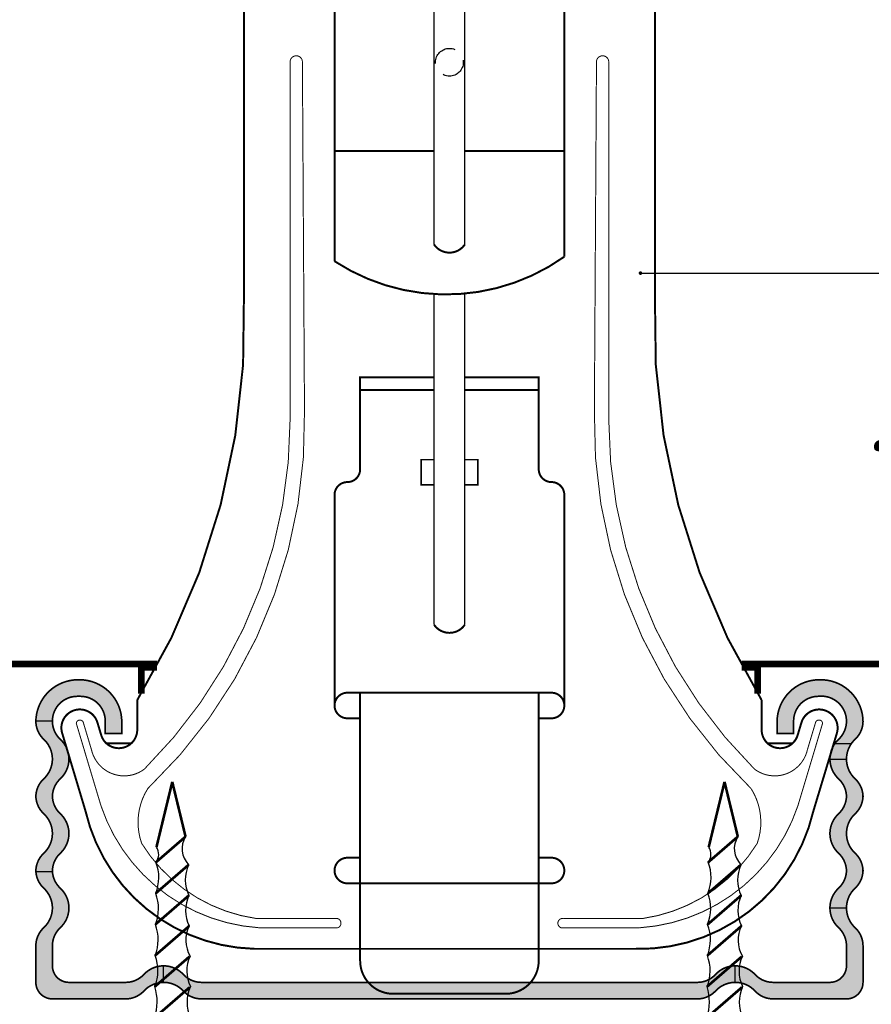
# Model space of a CAD drawing. Header units: millimetres. Extents: x -84210938 to 7466299, y -86687 to 22081.
# Tile 230 of 256: x 139930 to 140121, y -39635 to -39414. Entities that reach past the tile are written whole.
import ezdxf
from ezdxf import colors
from ezdxf.entities.mleader import LeaderData, LeaderLine
from ezdxf.math import Vec2, Vec3

# ---------------------------------------------------------------- set-up
doc = ezdxf.new("R2010")
doc.units = ezdxf.units.MM
doc.linetypes.add('DASHDOT', pattern=[25.4, 12.7, -6.35, 0, -6.35])
doc.linetypes.add('HIDDEN', pattern=[9.524999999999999, 6.35, -3.175])
doc.layers.add('dim_pot', color=183, linetype='Continuous', lineweight=9)
doc.layers.add('dim_razv', color=7, linetype='DASHDOT', lineweight=9, true_color=0x285228)
doc.layers.add('pol', color=7, linetype='Continuous', lineweight=15, true_color=0x55666d)
doc.layers.add('TXT', color=7, linetype='Continuous')
doc.styles.add('1', font='arial.ttf')
doc.styles.add('In tre', font='isocpeur.ttf', dxfattribs={"width": 0.8, "oblique": 10})
doc.styles.add('RomanS', font='isocpeur.ttf', dxfattribs={"width": 0.8, "oblique": 10})
doc.dimstyles.new('M1', dxfattribs={"dimscale": 0.2, "dimtxt": 10, "dimasz": 4, "dimexe": 10, "dimexo": 4, "dimgap": 0.09, "dimtad": 0, "dimdec": 3, "dimrnd": 0.1, "dimdsep": 46, "dimtxsty": '1', "dimsah": 1, "dimcen": 1.5, "dimdle": 1.5, "dimclrt": 256, "dimadec": 0, "dimazin": 0, "dimtfac": 1, "dimtdec": 3, "dimtix": 1, "dimtmove": 0, "dimatfit": 2, "dimfxl": 1, "dimtvp": 1, "dimtolj": 1, "dimarcsym": 0})

# ---------------------------------------------------------------- blocks, each defined once
blk = doc.blocks.new('A$C22A82340')
at = {"const_width": 0.2}
for points in [[(0.1066895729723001, 51.35960487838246), (7.897502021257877, 51.35960487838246)], [(0.1066895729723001, 50.94357114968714), (0.1066895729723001, 51.35960487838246)], [(7.897502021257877, 50.94357114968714), (7.897502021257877, 51.35960487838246)]]:
    blk.add_lwpolyline(points, dxfattribs=at)
at = {"layer": 'TXT', "const_width": 0.264}
for points in [[(0.1066895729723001, 50.94357114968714), (7.897502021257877, 50.94357114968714)], [(2.050311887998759, 48.27578933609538), (0.1066895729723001, 50.94357114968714)], [(7.897502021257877, 50.94357114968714), (5.953879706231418, 48.27578933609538)], [(5.953879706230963, 48.27578933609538), (2.050311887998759, 48.27578933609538)], [(2.050311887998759, 48.27578933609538), (2.119663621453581, 39.64128440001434)], [(5.916244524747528, 43.59009304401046), (5.953879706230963, 48.27578933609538)], [(5.916244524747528, 43.59009304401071), (2.119663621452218, 39.6412844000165)], [(5.886041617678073, 39.82973786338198), (2.149366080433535, 35.94323655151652)], [(5.855838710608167, 36.06938268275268), (2.179068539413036, 32.24518870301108)], [(5.825635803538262, 32.30902750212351), (2.208770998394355, 28.54714085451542)], [(5.79543289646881, 28.54867232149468), (2.238473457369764, 24.84909300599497)], [(5.765229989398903, 24.7883171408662), (2.268175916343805, 21.15104515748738)], [(5.735027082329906, 21.02796196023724), (2.297878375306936, 17.45299730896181)], [(5.704824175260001, 17.26760677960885), (2.32758083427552, 13.75494946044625)], [(5.674621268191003, 13.50725159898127), (2.357283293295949, 10.05690161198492)], [(5.644418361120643, 9.74689641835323), (2.664702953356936, 6.64770631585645)], [(5.597321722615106, 7.922190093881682), (4.002095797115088, 0.0261381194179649)], [(2.664702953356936, 6.647706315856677), (4.002095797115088, 0.0358515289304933)]]:
    blk.add_lwpolyline(points, dxfattribs=at)
for points in [[(5.916244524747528, 43.59009304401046, 0.1861480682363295), (5.886041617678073, 39.82973786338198, 0.2815992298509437)], [(2.149366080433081, 35.94323655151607, 0.1892808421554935), (2.119663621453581, 39.64128440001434, 0.2864189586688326)], [(5.886041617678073, 39.82973786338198, 0.1729921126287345), (5.915744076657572, 36.13169001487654, 0.2815992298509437)], [(2.179068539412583, 32.24518870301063, 0.1892808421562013), (2.149366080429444, 35.94323655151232, 0.2864189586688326)], [(5.915744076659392, 36.13169001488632, 0.1772936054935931), (5.825635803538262, 32.30902750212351, 0.2815992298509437)], [(2.2087709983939, 28.54714085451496, 0.1892808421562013), (2.179068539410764, 32.24518870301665, 0.2864189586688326)], [(5.825635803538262, 32.30902750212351, 0.1868823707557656), (5.79543289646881, 28.54867232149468, 0.2815992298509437)], [(2.17856809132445, 24.78678567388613, 0.1703549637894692), (2.208770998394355, 28.54714085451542, 0.2864189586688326)], [(5.79543289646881, 28.54867232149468, 0.1343156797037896), (5.765229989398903, 24.7883171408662, 0.2815992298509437)], [(2.208270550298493, 21.08873782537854, 0.1895718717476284), (2.17856809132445, 24.78678567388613, 0.2864189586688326)], [(5.765229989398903, 24.7883171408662, 0.1603420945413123), (5.735027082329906, 21.02796196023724, 0.2815992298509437)], [(2.297878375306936, 17.45299730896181, 0.209667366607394), (2.208270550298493, 21.08873782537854, 0.2864189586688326)], [(5.735027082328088, 21.02796196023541, 0.1603420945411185), (5.704824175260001, 17.26760677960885, 0.2815992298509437)], [(2.32758083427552, 13.75494946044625, 0.1898611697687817), (2.297878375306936, 17.45299730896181, 0.2864189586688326)], [(5.704824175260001, 17.26760677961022, 0.1603420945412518), (5.674621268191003, 13.50725159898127, 0.2815992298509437)], [(2.357283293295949, 10.05690161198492, 0.1898611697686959), (2.327580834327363, 13.75494946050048, 0.2864189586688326)], [(5.674621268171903, 13.50725159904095, 0.1603420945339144), (5.644418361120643, 9.74689641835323, 0.2815992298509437)], [(2.664702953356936, 6.647706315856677, 0.2937903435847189), (2.357283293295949, 10.05690161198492, 0.2864189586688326)], [(5.644418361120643, 9.74689641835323, 0.2720317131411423), (5.597321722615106, 7.922190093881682, 0.2720317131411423)]]:
    blk.add_lwpolyline(points, format="xyb", dxfattribs=at)
blk = doc.blocks.new('A$C34BC7E63')
at = {"extrusion": (0, 0, -1), "xscale": 0.6, "yscale": 0.5, "zscale": -0.5, "rotation": 270}
blk.add_blockref('A$C22A82340', (-25.72980238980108, 4.802514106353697), dxfattribs=at)

msp = doc.modelspace()

# ---------------------------------------------------------------- hatches: boundary and pattern name
at = {"ltscale": 10}
for points in [[(139933.8630873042, -39630.27971504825, 0.4142135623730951), (139937.5713741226, -39633.98800186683), (139954.005413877, -39633.98800186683, 0.208712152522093), (139958.0838550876, -39632.20802419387, -0.436435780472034), (139966.9204777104, -39632.20802419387, 0.2087121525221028), (139970.998918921, -39633.98800186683), (140082.1415966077, -39633.98800186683, 0.2087121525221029), (140086.2200378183, -39632.20802419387, -0.4364357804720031), (140095.0566604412, -39632.20802419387, 0.2087121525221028), (140099.1351016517, -39633.98800186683), (140115.569141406, -39633.98800186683, 0.4142135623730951), (140119.2774282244, -39630.27971504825), (140119.2774282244, -39622.08917688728, 0.2087121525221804), (140117.4974505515, -39618.01073567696, -0.4364357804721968), (140117.4974505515, -39609.17411305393, 0.2015403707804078), (140119.2753206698, -39605.24877902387, 0.201540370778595), (140117.4974505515, -39601.32344499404, -0.4364357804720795), (140117.4974505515, -39592.48682237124, 0.2015403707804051), (140119.2753206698, -39588.56148834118, 0.2015403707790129), (140117.4974505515, -39584.63615431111, -0.2087121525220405), (140115.569141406, -39580.21784299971), (140111.8608545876, -39580.21784299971, 0.2087121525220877), (140113.7891637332, -39584.63615431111, -0.2015403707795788), (140115.5670338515, -39588.56148834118, 0.006882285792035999), (140115.569141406, -39588.40838116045), (140115.569141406, -39588.7145955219, 0.0068822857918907), (140115.5670338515, -39588.56148834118, -0.2015403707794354), (140113.7891637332, -39592.48682237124, 0.4364357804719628), (140113.7891637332, -39601.32344499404, -0.2015403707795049), (140115.5670338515, -39605.24877902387, 0.006882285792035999), (140115.569141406, -39605.09567184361), (140115.569141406, -39605.40188620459, 0.0068822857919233), (140115.5670338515, -39605.24877902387, -0.2015403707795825), (140113.7891637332, -39609.17411305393, 0.4364357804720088), (140113.7891637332, -39618.01073567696, -0.2087121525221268), (140115.569141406, -39622.08917688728), (140115.569141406, -39626.5714282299, -0.4142135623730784), (140111.8608545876, -39630.27971504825), (140099.1351016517, -39630.27971504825, -0.2087121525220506), (140095.0566604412, -39628.49973737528, 0.4364357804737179), (140086.2200378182, -39628.49973737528, -0.2087121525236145), (140082.1415966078, -39630.27971504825), (139970.998918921, -39630.27971504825, -0.2087121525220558), (139966.9204777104, -39628.49973737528, 0.4364357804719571), (139958.0838550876, -39628.49973737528, -0.2087121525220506), (139954.005413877, -39630.27971504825), (139941.279660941, -39630.27971504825, -0.4142135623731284), (139937.5713741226, -39626.5714282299), (139937.5713741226, -39622.08917688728, -0.2087121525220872), (139939.3513517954, -39618.01073567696, 0.436435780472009), (139939.3513517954, -39609.17411305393, -0.2015403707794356), (139937.5734816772, -39605.24877902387, 0.0068822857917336), (139937.5713741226, -39605.40188620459), (139937.5713741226, -39605.09567184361, 0.006882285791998), (139937.5734816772, -39605.24877902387, -0.2015403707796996), (139939.3513517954, -39601.32344499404, 0.4364357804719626), (139939.3513517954, -39592.48682237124, -0.2015403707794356), (139937.5734816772, -39588.56148834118, 0.006882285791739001), (139937.5713741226, -39588.7145955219), (139937.5713741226, -39588.40838116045, 0.0068822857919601), (139937.5734816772, -39588.56148834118, -0.2015403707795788), (139939.3513517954, -39584.63615431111, 0.4364357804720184), (139939.3513517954, -39575.79953168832, -0.2087121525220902), (139937.5713741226, -39571.72109047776), (139937.5713741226, -39571.71492947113, -0.4142135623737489), (139943.1338043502, -39566.15249924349), (139943.8620043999, -39566.15249924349, -0.4142135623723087), (139949.4244346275, -39571.71492947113), (139949.4244346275, -39574.50192922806), (139953.132721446, -39574.50192922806), (139953.132721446, -39571.90034381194, 0.4142135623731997), (139943.6765900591, -39562.4442124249), (139943.3192186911, -39562.4442124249, 0.4110747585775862), (139933.8636314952, -39571.79889634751, 0.2050654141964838), (139935.643064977, -39575.79953168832, -0.4364357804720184), (139935.643064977, -39584.63615431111, 0.2015403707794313), (139933.8651948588, -39588.56148834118, 0.2015403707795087), (139935.643064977, -39592.48682237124, -0.4364357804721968), (139935.643064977, -39601.32344499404, 0.2015403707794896), (139933.8651948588, -39605.24877902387, 0.2015403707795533), (139935.643064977, -39609.17411305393, -0.4364357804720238), (139935.643064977, -39618.01073567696, 0.2087121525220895), (139933.8630873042, -39622.08917688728)], [(139933.8647864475, -39571.72109047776), (139937.5713741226, -39571.72109047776), (139937.5713741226, -39571.71492947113, -0.4142135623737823), (139943.1338043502, -39566.15249924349), (139943.8620043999, -39566.15249924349, -0.4142135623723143), (139949.4244346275, -39571.71492947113), (139949.4244346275, -39574.50192922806), (139953.132721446, -39574.50192922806), (139953.132721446, -39571.90034381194, 0.4142135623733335), (139943.6765900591, -39562.4442124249), (139943.3192186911, -39562.4442124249, 0.4086718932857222)], [(140110.1570093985, -39562.4442124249), (140109.4639254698, -39562.4442124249, 0.4142135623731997), (140100.0077940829, -39571.90034381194), (140100.0077940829, -39574.50192922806), (140103.7160809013, -39574.50192922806), (140103.7160809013, -39571.71492947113, -0.4142135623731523), (140109.2785111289, -39566.15249924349, -0.4476900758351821), (140115.5691414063, -39571.71492947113), (140115.569141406, -39571.72109072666, -0.2087121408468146), (140113.7891637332, -39575.79953168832, 0.050141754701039), (140112.9916579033, -39576.70363630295), (140116.6999447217, -39576.70363630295, -0.0501417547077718), (140117.4974505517, -39575.79953168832, 0.2049773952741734), (140119.2768574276, -39571.80077555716, 0.4003381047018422)], [(140116.6999447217, -39576.70363630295), (140112.9916579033, -39576.70363630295, 0.1569281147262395), (140111.8608545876, -39580.21784299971), (140115.569141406, -39580.21784299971, -0.1569281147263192)]]:
    msp.add_hatch(color=256, dxfattribs=at).paths.add_polyline_path(points)
h = msp.add_hatch(color=256, dxfattribs=at)
edge = h.paths.add_edge_path()
edge.add_ellipse((139943.1338043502, -39588.40838116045), major_axis=(3.933232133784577, 3.933232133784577), ratio=0.9999999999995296, start_angle=134.9999999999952, end_angle=136.5772788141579, ccw=False)
edge.add_line((139937.5713741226, -39588.40838116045), (139937.5713741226, -39588.71459552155))
edge.add_ellipse((139943.1338043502, -39588.7145955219), major_axis=(3.933232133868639, 3.933232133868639), ratio=0.9999999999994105, start_angle=133.4227211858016, end_angle=135.0000000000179, ccw=False)
edge.add_ellipse((139943.1338043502, -39588.40838116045), major_axis=(3.933232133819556, 3.933232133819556), ratio=0.9999999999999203, start_angle=136.5772788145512, end_angle=182.156356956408)
edge.add_ellipse((139935.2536948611, -39596.90513368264), major_axis=(-4.261001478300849, 4.261001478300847), ratio=0.9999999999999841, start_angle=177.843643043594, end_angle=272.15635695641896, ccw=False)
edge.add_ellipse((139943.1338043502, -39605.40188620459), major_axis=(-3.933232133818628, 3.933232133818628), ratio=0.9999999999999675, start_angle=-2.156356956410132, end_angle=43.42272118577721)
edge.add_ellipse((139943.1338043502, -39605.09567184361), major_axis=(-3.933232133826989, 3.933232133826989), ratio=0.9999999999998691, start_angle=44.999999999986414, end_angle=46.57727881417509, ccw=False)
edge.add_line((139937.5713741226, -39605.09567184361), (139937.5713741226, -39605.40188620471))
edge.add_line((139937.5713741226, -39605.40188620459), (139933.8715223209, -39605.40188620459))
edge.add_ellipse((139939.4255175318, -39605.09567184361), major_axis=(-3.933232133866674, 3.933232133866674), ratio=0.9999999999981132, start_angle=46.5772788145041, end_angle=48.15575452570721, ccw=False)
edge.add_ellipse((139939.4255175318, -39605.40188620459), major_axis=(3.933232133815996, 3.933232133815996), ratio=0.9999999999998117, start_angle=87.84364304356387, end_angle=133.4227211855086, ccw=False)
edge.add_ellipse((139931.5454080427, -39596.90513368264), major_axis=(4.261001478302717, 4.261001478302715), ratio=0.9999999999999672, start_angle=267.8436430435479, end_angle=362.1563569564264)
edge.add_ellipse((139939.4255175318, -39588.40838116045), major_axis=(-3.933232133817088, 3.933232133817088), ratio=0.9999999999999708, start_angle=46.57727881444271, end_angle=92.1563569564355, ccw=False)
edge.add_ellipse((139939.4255175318, -39588.7145955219), major_axis=(3.933232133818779, 3.933232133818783), ratio=0.9999999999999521, start_angle=87.8436430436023, end_angle=133.4227211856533, ccw=False)
edge.add_ellipse((139931.5454080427, -39580.21784299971), major_axis=(-4.261001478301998, 4.261001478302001), ratio=0.9999999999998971, start_angle=177.8436430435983, end_angle=272.1563569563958)
edge.add_ellipse((139939.4255175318, -39571.72109047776), major_axis=(3.933232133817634, 3.933232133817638), ratio=0.9999999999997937, start_angle=135.0000000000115, end_angle=182.156356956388, ccw=False)
edge.add_line((139933.8630873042, -39571.72109047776), (139937.5713741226, -39571.72109047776))
edge.add_ellipse((139943.1338043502, -39571.72109047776), major_axis=(3.933232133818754, 3.933232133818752), ratio=0.9999999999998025, start_angle=135.0000000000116, end_angle=182.1563569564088)
edge.add_ellipse((139935.2536948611, -39580.21784299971), major_axis=(4.26100147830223, 4.26100147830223), ratio=0.9999999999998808, start_angle=267.84364304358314, end_angle=362.15635695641, ccw=False)
edge.add_ellipse((139943.1338043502, -39588.7145955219), major_axis=(-3.933232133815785, 3.933232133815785), ratio=0.999999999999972, start_angle=-2.156356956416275, end_angle=43.42272118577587)
h = msp.add_hatch(color=256, dxfattribs=at)
edge = h.paths.add_edge_path()
edge.add_ellipse((140113.7149979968, -39605.09567184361), major_axis=(-3.933232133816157, 3.933232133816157), ratio=0.9999999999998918, start_angle=177.8436430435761, end_angle=223.4227211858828, ccw=False)
edge.add_ellipse((140121.5951074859, -39613.59242436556), major_axis=(4.261001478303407, 4.261001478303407), ratio=0.9999999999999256, start_angle=87.84364304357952, end_angle=134.9999999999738)
edge.add_line((140115.569141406, -39613.59242436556), (140111.8608545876, -39613.59242436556))
edge.add_ellipse((140117.8868206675, -39613.59242436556), major_axis=(-4.26100147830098, 4.26100147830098), ratio=0.9999999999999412, start_angle=-2.1563569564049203, end_angle=45.00000000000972, ccw=False)
edge.add_ellipse((140110.0067111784, -39605.09567184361), major_axis=(3.93323213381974, 3.93323213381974), ratio=0.9999999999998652, start_angle=267.8436430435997, end_angle=313.422721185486)
edge.add_ellipse((140110.0067111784, -39605.40188620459), major_axis=(-3.933232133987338, 3.933232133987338), ratio=0.9999999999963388, start_angle=225.0000000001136, end_angle=226.5772788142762, ccw=False)
edge.add_line((140115.569141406, -39605.40188620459), (140115.569141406, -39605.09567184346))
edge.add_ellipse((140110.0067111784, -39605.09567184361), major_axis=(-3.93323213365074, 3.93323213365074), ratio=0.9999999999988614, start_angle=223.4227211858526, end_angle=225.0000000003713, ccw=False)
edge.add_ellipse((140110.0067111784, -39605.40188620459), major_axis=(-3.933232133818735, 3.933232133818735), ratio=0.9999999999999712, start_angle=226.5772788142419, end_angle=272.15635695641)
edge.add_ellipse((140117.8868206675, -39596.90513368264), major_axis=(-4.261001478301, 4.261001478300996), ratio=0.9999999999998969, start_angle=-2.1563569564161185, end_angle=92.15635695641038, ccw=False)
edge.add_ellipse((140110.0067111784, -39588.40838116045), major_axis=(3.933232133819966, 3.933232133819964), ratio=0.9999999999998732, start_angle=267.8436430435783, end_angle=313.4227211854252)
edge.add_ellipse((140110.0067111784, -39588.7145955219), major_axis=(-3.933232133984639, 3.933232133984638), ratio=0.9999999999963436, start_angle=225.0000000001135, end_angle=226.5772788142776, ccw=False)
edge.add_line((140115.569141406, -39588.7145955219), (140115.569141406, -39588.40838116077))
edge.add_ellipse((140110.0067111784, -39588.40838116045), major_axis=(-3.933232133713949, 3.933232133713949), ratio=0.9999999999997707, start_angle=223.4227211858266, end_angle=225.0000000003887, ccw=False)
edge.add_ellipse((140110.0067111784, -39588.7145955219), major_axis=(3.933232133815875, 3.933232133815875), ratio=0.9999999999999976, start_angle=316.5772788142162, end_angle=362.1563569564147)
edge.add_ellipse((140117.8868206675, -39580.21784299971), major_axis=(4.261001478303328, 4.261001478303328), ratio=0.9999999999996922, start_angle=134.9999999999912, end_angle=182.1563569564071, ccw=False)
edge.add_line((140111.8608545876, -39580.21784299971), (140115.569141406, -39580.21784299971))
edge.add_ellipse((140121.5951074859, -39580.21784299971), major_axis=(-4.261001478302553, 4.261001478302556), ratio=0.999999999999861, start_angle=45.00000000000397, end_angle=92.15635695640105)
edge.add_ellipse((140113.7149979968, -39588.7145955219), major_axis=(3.933232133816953, 3.933232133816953), ratio=0.9999999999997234, start_angle=316.57727881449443, end_angle=362.1563569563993, ccw=False)
edge.add_ellipse((140113.7149979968, -39588.40838116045), major_axis=(-3.933232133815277, 3.933232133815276), ratio=0.9999999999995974, start_angle=177.8436430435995, end_angle=223.4227211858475, ccw=False)
edge.add_ellipse((140121.5951074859, -39596.90513368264), major_axis=(4.261001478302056, 4.261001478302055), ratio=0.9999999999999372, start_angle=87.84364304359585, end_angle=182.156356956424)
edge.add_ellipse((140113.7149979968, -39605.40188620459), major_axis=(-3.933232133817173, 3.933232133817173), ratio=0.9999999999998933, start_angle=226.5772788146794, end_angle=272.1563569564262, ccw=False)
h = msp.add_hatch(color=256, dxfattribs=at)
edge = h.paths.add_edge_path()
edge.add_line((139954.005413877, -39633.98800186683), (139937.5713741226, -39633.98800186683))
edge.add_ellipse((139937.5713741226, -39630.27971504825), major_axis=(-2.622154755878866, 2.622154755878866), ratio=0.9999999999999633, start_angle=45.000000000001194, end_angle=134.9999999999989, ccw=False)
edge.add_line((139933.8630873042, -39630.27971504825), (139933.8630873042, -39622.0891768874))
edge.add_ellipse((139939.4255175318, -39622.08917688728), major_axis=(3.933232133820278, 3.933232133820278), ratio=0.999999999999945, start_angle=87.84364304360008, end_angle=134.9999999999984, ccw=False)
edge.add_ellipse((139931.5454080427, -39613.59242436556), major_axis=(-4.261001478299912, 4.261001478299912), ratio=0.9999999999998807, start_angle=177.8436430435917, end_angle=272.1563569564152)
edge.add_ellipse((139939.4255175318, -39605.09567184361), major_axis=(-3.933232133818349, 3.933232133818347), ratio=0.9999999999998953, start_angle=48.15575452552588, end_angle=92.15635695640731, ccw=False)
edge.add_line((139933.871522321, -39605.40188620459), (139937.5798091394, -39605.40188620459))
edge.add_ellipse((139943.1338043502, -39605.09567184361), major_axis=(-3.933232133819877, 3.933232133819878), ratio=0.9999999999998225, start_angle=48.15575452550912, end_angle=92.15635695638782)
edge.add_ellipse((139935.2536948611, -39613.59242436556), major_axis=(4.261001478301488, 4.261001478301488), ratio=0.9999999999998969, start_angle=267.843643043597, end_angle=362.1563569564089, ccw=False)
edge.add_ellipse((139943.1338043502, -39622.08917688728), major_axis=(3.933232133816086, 3.933232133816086), ratio=0.9999999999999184, start_angle=87.84364304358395, end_angle=134.9999999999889)
edge.add_line((139937.5713741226, -39622.08917688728), (139937.5713741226, -39626.57142822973))
edge.add_ellipse((139941.279660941, -39626.5714282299), major_axis=(-2.622154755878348, 2.622154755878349), ratio=0.9999999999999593, start_angle=44.99999999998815, end_angle=134.9999999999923)
edge.add_line((139941.279660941, -39630.27971504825), (139954.0054138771, -39630.27971504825))
edge.add_ellipse((139954.005413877, -39624.71728482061), major_axis=(-3.93323213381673, 3.93323213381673), ratio=0.9999999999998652, start_angle=135.0000000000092, end_angle=182.1563569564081)
edge.add_ellipse((139962.502166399, -39632.59739430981), major_axis=(4.261001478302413, 4.261001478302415), ratio=0.9999999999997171, start_angle=44.99999999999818, end_angle=92.15635695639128, ccw=False)
edge.add_line((139962.502166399, -39626.5714282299), (139962.502166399, -39630.27971504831))
edge.add_ellipse((139962.502166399, -39636.30568112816), major_axis=(-4.261001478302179, 4.261001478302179), ratio=0.9999999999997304, start_angle=-45.00000000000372, end_angle=2.156356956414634)
edge.add_ellipse((139954.005413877, -39628.42557163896), major_axis=(3.933232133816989, 3.933232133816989), ratio=0.9999999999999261, start_angle=225.0000000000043, end_angle=272.1563569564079, ccw=False)
h = msp.add_hatch(color=256, dxfattribs=at)
edge = h.paths.add_edge_path()
edge.add_line((140115.569141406, -39633.98800186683), (140099.1351016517, -39633.98800186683))
edge.add_ellipse((140099.1351016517, -39628.42557163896), major_axis=(-3.933232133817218, 3.933232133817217), ratio=0.9999999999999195, start_angle=87.8436430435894, end_angle=134.9999999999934, ccw=False)
edge.add_ellipse((140090.6383491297, -39636.30568112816), major_axis=(4.261001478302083, 4.26100147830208), ratio=0.9999999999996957, start_angle=357.8436430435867, end_angle=405.0000000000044)
edge.add_line((140090.6383491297, -39630.27971504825), (140090.6383491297, -39626.57142822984))
edge.add_ellipse((140090.6383491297, -39632.59739430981), major_axis=(4.261001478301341, 4.261001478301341), ratio=0.9999999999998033, start_angle=357.8436430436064, end_angle=405.00000000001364, ccw=False)
edge.add_ellipse((140099.1351016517, -39624.71728482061), major_axis=(-3.933232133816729, 3.933232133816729), ratio=0.9999999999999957, start_angle=87.84364304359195, end_angle=134.9999999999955)
edge.add_line((140099.1351016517, -39630.27971504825), (140111.8608545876, -39630.27971504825))
edge.add_ellipse((140111.8608545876, -39626.5714282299), major_axis=(2.622154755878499, 2.622154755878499), ratio=0.9999999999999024, start_angle=225.0000000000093, end_angle=315.0000000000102)
edge.add_line((140115.569141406, -39626.5714282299), (140115.569141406, -39622.08917688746))
edge.add_ellipse((140110.0067111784, -39622.08917688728), major_axis=(-3.933232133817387, 3.933232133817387), ratio=0.999999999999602, start_angle=225.0000000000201, end_angle=272.1563569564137)
edge.add_ellipse((140117.8868206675, -39613.59242436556), major_axis=(4.26100147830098, 4.26100147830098), ratio=0.9999999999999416, start_angle=134.9999999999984, end_angle=182.1563569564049, ccw=False)
edge.add_line((140111.8608545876, -39613.59242436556), (140115.569141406, -39613.59242436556))
edge.add_ellipse((140121.5951074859, -39613.59242436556), major_axis=(-4.261001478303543, 4.261001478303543), ratio=0.9999999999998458, start_angle=44.99999999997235, end_angle=92.15635695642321)
edge.add_ellipse((140113.7149979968, -39622.08917688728), major_axis=(-3.933232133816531, 3.93323213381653), ratio=0.9999999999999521, start_angle=225.0000000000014, end_angle=272.15635695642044, ccw=False)
edge.add_line((140119.2774282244, -39622.08917688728), (140119.2774282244, -39630.27971504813))
edge.add_ellipse((140115.569141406, -39630.27971504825), major_axis=(2.62215475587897, 2.622154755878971), ratio=0.9999999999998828, start_angle=225.0000000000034, end_angle=314.99999999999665, ccw=False)
h = msp.add_hatch(color=256, dxfattribs=at)
edge = h.paths.add_edge_path()
edge.add_ellipse((140082.1415966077, -39628.42557163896), major_axis=(3.933232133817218, 3.933232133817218), ratio=0.9999999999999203, start_angle=225.0000000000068, end_angle=272.15635695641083, ccw=False)
edge.add_line((140082.1415966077, -39633.98800186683), (139970.9989189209, -39633.98800186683))
edge.add_ellipse((139970.998918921, -39628.42557163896), major_axis=(-3.933232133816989, 3.933232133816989), ratio=0.9999999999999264, start_angle=87.8436430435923, end_angle=134.9999999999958, ccw=False)
edge.add_ellipse((139962.502166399, -39636.30568112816), major_axis=(4.261001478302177, 4.261001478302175), ratio=0.9999999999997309, start_angle=357.8436430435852, end_angle=405.0000000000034)
edge.add_line((139962.502166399, -39630.27971504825), (139962.502166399, -39626.57142822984))
edge.add_ellipse((139962.502166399, -39632.59739430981), major_axis=(-4.261001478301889, 4.261001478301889), ratio=0.9999999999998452, start_angle=267.8436430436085, end_angle=314.99999999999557, ccw=False)
edge.add_ellipse((139970.998918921, -39624.71728482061), major_axis=(-3.933232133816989, 3.933232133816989), ratio=0.9999999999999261, start_angle=87.84364304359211, end_angle=134.9999999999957)
edge.add_line((139970.998918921, -39630.27971504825), (140082.1415966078, -39630.27971504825))
edge.add_ellipse((140082.1415966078, -39624.71728482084), major_axis=(3.933232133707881, 3.933232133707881), ratio=0.9999999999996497, start_angle=225.0000000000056, end_angle=272.1563569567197)
edge.add_ellipse((140090.6383491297, -39632.59739430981), major_axis=(-4.261001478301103, 4.261001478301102), ratio=0.9999999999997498, start_angle=-45.00000000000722, end_angle=2.156356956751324, ccw=False)
edge.add_line((140090.6383491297, -39626.5714282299), (140090.6383491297, -39630.27971504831))
edge.add_ellipse((140090.6383491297, -39636.30568112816), major_axis=(-4.261001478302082, 4.261001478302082), ratio=0.9999999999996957, start_angle=-45.00000000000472, end_angle=2.156356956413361)

# ---------------------------------------------------------------- linework, layer by layer
for p, q in [((139937.5713741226, -39571.72109047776), (139933.8630873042, -39571.72109047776)), ((140112.9916579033, -39576.70363630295), (140116.6999447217, -39576.70363630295)), ((140111.8608545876, -39580.21784299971), (140115.569141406, -39580.21784299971)), ((139933.8630873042, -39605.40188620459), (139937.5713741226, -39605.40188620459)), ((140111.8608545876, -39613.59242436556), (140115.569141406, -39613.59242436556)), ((139962.502166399, -39630.27971504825), (139962.502166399, -39626.5714282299)), ((140090.6383491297, -39630.27971504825), (140090.6383491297, -39626.5714282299))]:
    msp.add_line(p, q, dxfattribs=at)
for points, const_width in [([(140052.3202109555, -39467.60639750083), (140052.3202109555, -39296.84301815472, 0.2893822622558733), (140000.8203045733, -39296.84301815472), (140000.8203045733, -39468.61768896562, 0.3084552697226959)], 0.4449944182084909), ([(139942.930790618, -39572.22161181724), (139948.4551970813, -39590.67161523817, 0.3042865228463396), (139983.8942200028, -39618.03887210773), (140001.5312907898, -39618.03887210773, 0.9574442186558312), (140000.9219714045, -39615.96803444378), (139983.2849006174, -39615.96803444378, -0.2224982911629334), (139957.5904287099, -39599.13451549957, -0.2307661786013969), (139958.9583611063, -39586.83441117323, 0.2109164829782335), (139994.0828591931, -39502.15618567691), (139993.6099276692, -39423.77916991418, 0.8868872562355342), (139990.8642412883, -39423.77916991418), (139990.8642412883, -39503.94675219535, -0.1997021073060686), (139958.2013449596, -39582.46437530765, -0.5469895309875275), (139946.321725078, -39578.09422831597), (139944.5369360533, -39572.13352216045, 0.8854284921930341)], 0.222497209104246), ([(140110.2097249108, -39572.22161181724), (140104.6853184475, -39590.67161523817, -0.3042865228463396), (140069.2462955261, -39618.03887210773), (140051.6092247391, -39618.03887210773, -0.9574442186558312), (140052.2185441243, -39615.96803444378), (140069.8556149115, -39615.96803444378, 0.2224982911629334), (140095.5500868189, -39599.13451549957, 0.2307661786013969), (140094.1821544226, -39586.83441117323, -0.2109164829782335), (140059.0576563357, -39502.15618567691), (140059.5305878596, -39423.77916991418, -0.8868872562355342), (140062.2762742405, -39423.77916991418), (140062.2762742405, -39503.94675219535, 0.1997021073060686), (140094.9391705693, -39582.46437530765, 0.5469895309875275), (140106.8187904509, -39578.09422831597), (140108.6035794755, -39572.13352216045, -0.8854284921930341)], 0.222497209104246)]:
    msp.add_lwpolyline(points, format="xyb", close=True, dxfattribs=dict(at, const_width=const_width))
for points, const_width in [([(140023.1285893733, -39300.58030507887), (140023.1285893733, -39464.88040204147)], 0.296662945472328), ([(140030.0119261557, -39464.88040204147), (140030.0119261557, -39300.58030507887)], 0.296662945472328), ([(140000.8203045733, -39443.93486294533), (140023.1285893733, -39443.93486294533)], 0.4449944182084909), ([(140030.0119261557, -39443.93486294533), (140052.3202109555, -39443.93486294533)], 0.4449944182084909), ([(140023.1285893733, -39475.98377028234), (140023.1285893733, -39550.11627561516)], 0.296662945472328), ([(140030.0119261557, -39550.11627561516), (140030.0119261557, -39475.87177888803)], 0.296662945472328), ([(140006.5545411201, -39497.50710035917), (140023.1285893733, -39497.50710035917)], 0.4449944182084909), ([(140030.0119261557, -39497.50710035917), (140046.5859744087, -39497.50710035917)], 0.4449944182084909), ([(140023.1285893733, -39518.7515209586), (140020.2144478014, -39518.7515209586), (140020.2144478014, -39513.10882123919), (140023.1285893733, -39513.10882123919)], 0.355995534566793), ([(140030.0119261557, -39518.7515209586), (140032.9260677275, -39518.7515209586), (140032.9260677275, -39513.10882123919), (140030.0119261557, -39513.10882123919)], 0.355995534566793), ([(139957.4816210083, -39558.91625177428), (139794.7995809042, -39558.91625177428)], 1.483314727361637), ([(139961.0350068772, -39559.29555881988), (139957.4816210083, -39559.29555881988)], 2.224972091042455), ([(139957.4816210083, -39558.91625177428), (139957.4816210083, -39565.5354381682)], 1.483314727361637), ([(140095.6588945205, -39559.29555881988), (140092.1055086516, -39559.29555881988)], 2.224972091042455), ([(140095.6588945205, -39558.91625177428), (140095.6588945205, -39565.5354381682)], 1.483314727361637), ([(140095.6588945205, -39558.91625177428), (140258.3409346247, -39558.91625177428)], 1.483314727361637), ([(139926.5860804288, -39559.29555881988), (139957.4816210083, -39559.29555881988)], 0.370828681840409), ([(139955.2489366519, -39576.70363630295), (139949.6778774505, -39576.70363630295)], 0.4449944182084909), ([(140103.4626380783, -39576.70363630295), (140097.891578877, -39576.70363630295)], 0.4449944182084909)]:
    msp.add_lwpolyline(points, dxfattribs=dict(at, const_width=const_width))
for points, const_width in [([(140030.0119261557, -39321.525844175), (140052.3202109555, -39321.525844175, -0.1946492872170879), (140072.6266337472, -39365.65674223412), (140072.6266337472, -39475.93873609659, 0.1477482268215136), (140096.5486506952, -39567.0031122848), (140096.5486506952, -39573.65650839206, 0.8797716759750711), (140104.6715568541, -39574.69984238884), (140105.4477110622, -39572.10770006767, -1.011776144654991), (140113.3992939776, -39574.47575052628), (140108.147586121, -39591.8715960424, -0.3557876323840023), (140068.2629282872, -39622.76349896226), (139982.9108527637, -39622.76349896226, -0.3419757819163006), (139944.9929294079, -39591.8715960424), (139939.7412215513, -39574.33233122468, -0.9999998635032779), (139947.6928044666, -39572.10770006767), (139948.4689586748, -39574.69984238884, 0.8797716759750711), (139956.5918648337, -39573.65650839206), (139956.5918648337, -39567.0031122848, 0.1477482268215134), (139980.5138817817, -39475.93873609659), (139980.5138817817, -39365.65674223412, -0.1946492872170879), (140000.8203045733, -39321.525844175), (140023.1285893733, -39321.525844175)], 0.4449944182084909), ([(140030.0119261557, -39464.88040204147, -0.5263662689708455), (140023.1285893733, -39464.88040204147, -0.5263662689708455)], 0.4449944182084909), ([(140023.1285893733, -39494.64155635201), (140006.5545411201, -39494.64155635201), (140006.5545411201, -39515.25760271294, -0.4142135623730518), (140003.6874228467, -39518.12472098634, 0.4142135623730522), (140000.8203045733, -39520.99183925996), (140000.8203045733, -39568.21495363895)], 0.4449944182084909), ([(140052.3202109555, -39568.21495363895), (140052.3202109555, -39520.99183925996, 0.4142135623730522), (140049.4530926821, -39518.12472098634, -0.4142135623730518), (140046.5859744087, -39515.25760271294), (140046.5859744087, -39494.64155635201), (140030.0119261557, -39494.64155635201)], 0.4449944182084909), ([(140030.0119261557, -39550.11627561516, -0.5263662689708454), (140023.1285893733, -39550.11627561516)], 0.4449944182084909), ([(140119.2774282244, -39588.7145955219), (140119.2774282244, -39588.40838116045), (140119.2774282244, -39588.7145955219, 0.2087121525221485), (140117.4974505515, -39584.63615431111, -0.4364357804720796), (140117.4974505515, -39575.79953168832, 0.2087121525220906), (140119.2774282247, -39571.72109047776), (140119.2774282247, -39571.90034381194, 0.4248387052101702), (140109.4639254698, -39562.4442124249), (140109.4639254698, -39562.4442124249, 0.4142135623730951), (140100.0077940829, -39571.90034381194), (140100.0077940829, -39574.50192922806), (140103.7160809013, -39574.50192922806), (140103.7160809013, -39571.71492947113, -0.4142135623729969), (140109.2785111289, -39566.15249924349), (140109.2785111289, -39566.15249924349, -0.4476900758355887), (140115.5691414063, -39571.71492947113), (140115.569141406, -39571.72109047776, -0.2087121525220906), (140113.7891637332, -39575.79953168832, 0.4364357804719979), (140113.7891637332, -39584.63615431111, -0.2087121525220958), (140115.569141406, -39588.7145955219), (140115.569141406, -39588.40838116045, -0.2087121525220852), (140113.7891637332, -39592.48682237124, 0.4364357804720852), (140113.7891637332, -39601.32344499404, -0.208712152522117), (140115.569141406, -39605.40188620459), (140115.569141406, -39605.09567184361, -0.2087121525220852), (140113.7891637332, -39609.17411305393, 0.4364357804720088), (140113.7891637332, -39618.01073567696, -0.2087121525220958), (140115.569141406, -39622.08917688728), (140115.569141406, -39626.5714282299, -0.4142135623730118), (140111.8608545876, -39630.27971504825), (140099.1351016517, -39630.27971504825, -0.2087121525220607), (140095.0566604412, -39628.49973737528, 0.4364357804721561), (140086.2200378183, -39628.49973737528, -0.2087121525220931), (140082.1415966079, -39630.27971504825), (139970.998918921, -39630.27971504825, -0.2087121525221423), (139966.9204777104, -39628.49973737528, 0.4364357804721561), (139958.0838550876, -39628.49973737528, -0.2087121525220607), (139954.005413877, -39630.27971504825), (139941.279660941, -39630.27971504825, -0.4142135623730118), (139937.5713741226, -39626.5714282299), (139937.5713741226, -39622.08917688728, -0.2087121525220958), (139939.3513517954, -39618.01073567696, 0.436435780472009), (139939.3513517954, -39609.17411305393, -0.2087121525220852), (139937.5713741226, -39605.09567184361), (139937.5713741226, -39605.40188620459, -0.2087121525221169), (139939.3513517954, -39601.32344499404, 0.436435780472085), (139939.3513517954, -39592.48682237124, -0.2087121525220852), (139937.5713741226, -39588.40838116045), (139937.5713741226, -39588.7145955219, -0.2087121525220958), (139939.3513517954, -39584.63615431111, 0.4364357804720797), (139939.3513517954, -39575.79953168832, -0.2087121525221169), (139937.5713741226, -39571.72109047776), (139937.5713741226, -39571.71492947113, -0.4142135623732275), (139943.1338043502, -39566.15249924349), (139943.8620043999, -39566.15249924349, -0.4142135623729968), (139949.4244346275, -39571.71492947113), (139949.4244346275, -39574.50192922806), (139953.132721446, -39574.50192922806), (139953.132721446, -39571.90034381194, 0.4142135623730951), (139943.6765900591, -39562.4442124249), (139943.3192186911, -39562.4442124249, 0.4142135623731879), (139933.8630873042, -39571.90034381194), (139933.8630873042, -39571.72109047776, 0.2087121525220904), (139935.643064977, -39575.79953168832, -0.4364357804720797), (139935.643064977, -39584.63615431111, 0.2087121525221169), (139933.8630873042, -39588.7145955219), (139933.8630873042, -39588.40838116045, 0.2087121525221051), (139935.643064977, -39592.48682237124, -0.4364357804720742), (139935.643064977, -39601.32344499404, 0.2087121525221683), (139933.8630873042, -39605.40188620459), (139933.8630873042, -39605.09567184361, 0.2087121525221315), (139935.643064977, -39609.17411305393, -0.436435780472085), (139935.643064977, -39618.01073567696, 0.2087121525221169), (139933.8630873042, -39622.08917688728), (139933.8630873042, -39630.27971504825, 0.4142135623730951), (139937.5713741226, -39633.98800186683), (139954.005413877, -39633.98800186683, 0.2087121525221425), (139958.0838550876, -39632.20802419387, -0.4364357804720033), (139966.9204777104, -39632.20802419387, 0.2087121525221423), (139970.998918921, -39633.98800186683), (140082.1415966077, -39633.98800186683, 0.2087121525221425), (140086.2200378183, -39632.20802419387, -0.4364357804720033), (140095.0566604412, -39632.20802419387, 0.2087121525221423), (140099.1351016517, -39633.98800186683), (140115.569141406, -39633.98800186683, 0.4142135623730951), (140119.2774282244, -39630.27971504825), (140119.2774282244, -39622.08917688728, 0.208712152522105), (140117.4974505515, -39618.01073567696, -0.4364357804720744), (140117.4974505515, -39609.17411305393, 0.2087121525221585), (140119.2774282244, -39605.09567184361), (140119.2774282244, -39605.40188620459, 0.208712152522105), (140117.4974505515, -39601.32344499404, -0.4364357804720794), (140117.4974505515, -39592.48682237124, 0.2087121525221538), (140119.2774282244, -39588.40838116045)], 0.370828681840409), ([(140046.5859744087, -39571.08207191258), (140049.4530926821, -39571.08207191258, 1), (140049.4530926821, -39565.34783536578), (140003.6874228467, -39565.34783536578, 0.9999999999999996), (140003.6874228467, -39571.08207191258), (140006.5545411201, -39571.08207191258)], 0.4449944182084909), ([(140006.5545411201, -39565.34783536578), (140006.5545411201, -39625.42659679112, 0.4142135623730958), (140013.9711147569, -39632.84317042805), (140039.1694007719, -39632.84317042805, 0.4142135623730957), (140046.5859744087, -39625.42659679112), (140046.5859744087, -39565.34783536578)], 0.4449944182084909), ([(140006.5545411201, -39602.34165095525), (140003.6874228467, -39602.34165095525, 0.9999999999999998), (140003.6874228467, -39608.07588750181), (140049.4530926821, -39608.07588750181, 0.9999999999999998), (140049.4530926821, -39602.34165095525), (140046.5859744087, -39602.34165095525)], 0.4449944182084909)]:
    msp.add_lwpolyline(points, format="xyb", dxfattribs=dict(at, const_width=const_width))
at = {"linetype": 'HIDDEN'}
msp.add_circle((140026.5702577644, -39424.01210042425), 3.111944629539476, dxfattribs=at)

# ---------------------------------------------------------------- block references
at = {"xscale": -3.708286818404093, "yscale": 3.708286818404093, "zscale": 3.708286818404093, "rotation": 270}
for p in [(139955.5409317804, -39680.6950265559), (140079.3328350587, -39680.69191853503)]:
    msp.add_blockref('A$C34BC7E63', p, dxfattribs=at)

# ---------------------------------------------------------------- texts
at = {"lineweight": 5, "insert": (140446.585510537, -39497.69581276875), "char_height": 27.26391240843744, "width": 356.5384472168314, "attachment_point": 6, "line_spacing_factor": 0.75, "style": 'RomanS'}
msp.add_mtext('{\\T0.95;Анкерный подвес с зажимом для профилей \\H1.4167x; \\H0.70588x;ПП 60x27\\H1.4167x; }', dxfattribs=at)

# ---------------------------------------------------------------- leaders
at = {"lineweight": 5}
msp.add_leader([(140069.3899042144, -39471.27906599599), (140119.5595684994, -39471.27906599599), (140446.585510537, -39471.27906599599)], dimstyle='M1', override={"dimldrblk": 'DOT', "dimtvp": 0}, dxfattribs=at)

# ---------------------------------------------------------------- next in the draw order: leaders
at = {"layer": 'pol', "color": 1, "linetype": 'ByBlock', "true_color": 0xff0000}
ml = msp.add_multileader_mtext('Standard', dxfattribs=at)
ml.set_content('Лоток щелевой\\Pводоотводный в полу, модульный. Лщ-2', color=(255, 0, 0), style='In tre')
ml.set_leader_properties()
ml.build(insert=Vec2(0, 0))
ml.multileader.update_dxf_attribs({"text_left_attachment_type": 6, "text_right_attachment_type": 6, "dogleg_length": 1, "arrow_head_size": 0, "scale": 49.99999999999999})
ctx = ml.context
ctx.base_point, ctx.scale, ctx.char_height, ctx.arrow_head_size, ctx.landing_gap_size, ctx.plane_origin = Vec3(56443.88885880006, -42121.15695120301), 49.99999999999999, 200, 0, 4.499999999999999, Vec3(64743.28106405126, -37281.22521340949)
ctx.left_attachment, ctx.right_attachment = 6, 6
notes = []
notes.append((ctx, [(1, (1, 1, 0), (56393.88885880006, -42121.15695120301), (1, 0), 49.99999999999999, [(1, [(55554.59426857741, -39329.43630306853)], 0, [])])]))
ctx.mtext.insert, ctx.mtext.width, ctx.mtext.defined_height, ctx.mtext.flow_direction = Vec3(56448.38885880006, -41861.15695120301), 2329.345139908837, 696.6098129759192, 5
ctx.mtext.has_bg_fill, ctx.mtext.bg_color, ctx.mtext.bg_scale_factor, ctx.mtext.bg_transparency, ctx.mtext.use_window_bg_color = 1, -1027028792, 1.5, 0, 1
for ctx, leaders in notes:
    for number, flags, end, landing, length, lines in leaders:
        leader = LeaderData()
        leader.index, (leader.has_last_leader_line, leader.has_dogleg_vector, leader.attachment_direction) = number, flags
        leader.last_leader_point, leader.dogleg_vector, leader.dogleg_length = Vec3(end), Vec3(landing), length
        for number, points, colour, breaks in lines:
            line = LeaderLine()
            line.index, line.vertices, line.color, line.breaks = number, Vec3.list(points), colors.encode_raw_color(colour), breaks
            leader.lines.append(line)
        ctx.leaders.append(leader)

# ---------------------------------------------------------------- next in the draw order: leaders
at = {"layer": 'dim_pot', "color": 0, "linetype": 'ByBlock'}
ml = msp.add_multileader_mtext('Standard', dxfattribs=at)
ml.set_content('Подвесной потолок ГКЛ', style='In tre')
ml.set_leader_properties()
ml.build(insert=Vec2(0, 0))
ml.multileader.update_dxf_attribs({"text_left_attachment_type": 6, "text_right_attachment_type": 6, "dogleg_length": 1, "arrow_head_size": 0, "scale": 49.99999999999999})
ctx = ml.context
ctx.base_point, ctx.scale, ctx.char_height, ctx.arrow_head_size, ctx.landing_gap_size, ctx.plane_origin = Vec3(55815.26653106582, -42128.2233826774), 49.99999999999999, 200, 0, 4.499999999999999, Vec3(62627.07337402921, -37288.29164488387)
ctx.left_attachment, ctx.right_attachment = 6, 6
notes = []
notes.append((ctx, [(1, (1, 1, 0), (55765.26653106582, -42128.2233826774), (1, 0), 49.99999999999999, [(1, [(55242.56580823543, -38490.63263010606)], 0, [])])]))
ctx.mtext.insert, ctx.mtext.width, ctx.mtext.defined_height, ctx.mtext.flow_direction = Vec3(55819.76653106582, -41888.2233826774), 3092.716304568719, 696.6098129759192, 5
ctx.mtext.has_bg_fill, ctx.mtext.bg_color, ctx.mtext.bg_scale_factor, ctx.mtext.bg_transparency, ctx.mtext.use_window_bg_color = 1, -1027028792, 1.5, 0, 1
for ctx, leaders in notes:
    for number, flags, end, landing, length, lines in leaders:
        leader = LeaderData()
        leader.index, (leader.has_last_leader_line, leader.has_dogleg_vector, leader.attachment_direction) = number, flags
        leader.last_leader_point, leader.dogleg_vector, leader.dogleg_length = Vec3(end), Vec3(landing), length
        for number, points, colour, breaks in lines:
            line = LeaderLine()
            line.index, line.vertices, line.color, line.breaks = number, Vec3.list(points), colors.encode_raw_color(colour), breaks
            leader.lines.append(line)
        ctx.leaders.append(leader)

# ---------------------------------------------------------------- next in the draw order: leaders
ml = msp.add_multileader_mtext('Standard', dxfattribs=at)
ml.set_content('Лючок 500х500 для обслуживания модулей управления клапанами, расположение уточнить по месту', style='In tre')
ml.set_leader_properties()
ml.build(insert=Vec2(0, 0))
ml.multileader.update_dxf_attribs({"text_left_attachment_type": 6, "text_right_attachment_type": 6, "dogleg_length": 1, "arrow_head_size": 0, "scale": 49.99999999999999})
ctx = ml.context
ctx.base_point, ctx.scale, ctx.char_height, ctx.arrow_head_size, ctx.landing_gap_size, ctx.plane_origin = Vec3(49911.41502536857, -42131.95212014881), 49.99999999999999, 200, 0, 4.499999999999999, Vec3(56771.22186833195, -37292.02038235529)
ctx.left_attachment, ctx.right_attachment = 6, 6
notes = []
notes.append((ctx, [(0, (1, 1, 0), (52405.68042151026, -42131.95212014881), (-1, 0), 49.99999999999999, [(1, [(54177.97506749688, -38729.43630306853)], 0, [])])]))
ctx.mtext.insert, ctx.mtext.width, ctx.mtext.defined_height, ctx.mtext.flow_direction = Vec3(49915.91502536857, -41871.95212014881), 2494.152740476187, 696.6098129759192, 5
ctx.mtext.has_bg_fill, ctx.mtext.bg_color, ctx.mtext.bg_scale_factor, ctx.mtext.bg_transparency, ctx.mtext.use_window_bg_color = 1, -1027028792, 1.5, 0, 1
for ctx, leaders in notes:
    for number, flags, end, landing, length, lines in leaders:
        leader = LeaderData()
        leader.index, (leader.has_last_leader_line, leader.has_dogleg_vector, leader.attachment_direction) = number, flags
        leader.last_leader_point, leader.dogleg_vector, leader.dogleg_length = Vec3(end), Vec3(landing), length
        for number, points, colour, breaks in lines:
            line = LeaderLine()
            line.index, line.vertices, line.color, line.breaks = number, Vec3.list(points), colors.encode_raw_color(colour), breaks
            leader.lines.append(line)
        ctx.leaders.append(leader)

# ---------------------------------------------------------------- next in the draw order: leaders
at = {"layer": 'dim_razv', "color": 0, "linetype": 'ByBlock'}
ml = msp.add_multileader_mtext('Standard', dxfattribs=at)
ml.set_content('Зеркало на стене, выполнить в один уровень с отделкой стен', style='In tre')
ml.set_leader_properties()
ml.build(insert=Vec2(0, 0))
ml.multileader.update_dxf_attribs({"text_left_attachment_type": 6, "text_right_attachment_type": 6, "dogleg_length": 1, "arrow_head_size": 0, "scale": 49.99999999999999})
ctx = ml.context
ctx.base_point, ctx.scale, ctx.char_height, ctx.arrow_head_size, ctx.landing_gap_size, ctx.plane_origin = Vec3(53235.5994911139, -42645.41425119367), 49.99999999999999, 200, 0, 4.499999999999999, Vec3(60047.40633407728, -37805.48251340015)
ctx.left_attachment, ctx.right_attachment = 6, 6
notes = []
notes.append((ctx, [(1, (1, 1, 0), (53185.5994911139, -42645.41425119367), (1, 0), 49.99999999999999, [(1, [(52780.1703472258, -39279.43630306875)], 0, [])])]))
ctx.mtext.insert, ctx.mtext.width, ctx.mtext.defined_height, ctx.mtext.flow_direction = Vec3(53240.0994911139, -42405.41425119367), 3092.716304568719, 696.6098129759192, 5
ctx.mtext.has_bg_fill, ctx.mtext.bg_color, ctx.mtext.bg_scale_factor, ctx.mtext.bg_transparency, ctx.mtext.use_window_bg_color = 1, -1027028792, 1.5, 0, 1
for ctx, leaders in notes:
    for number, flags, end, landing, length, lines in leaders:
        leader = LeaderData()
        leader.index, (leader.has_last_leader_line, leader.has_dogleg_vector, leader.attachment_direction) = number, flags
        leader.last_leader_point, leader.dogleg_vector, leader.dogleg_length = Vec3(end), Vec3(landing), length
        for number, points, colour, breaks in lines:
            line = LeaderLine()
            line.index, line.vertices, line.color, line.breaks = number, Vec3.list(points), colors.encode_raw_color(colour), breaks
            leader.lines.append(line)
        ctx.leaders.append(leader)

doc.saveas('drawing.dxf')
